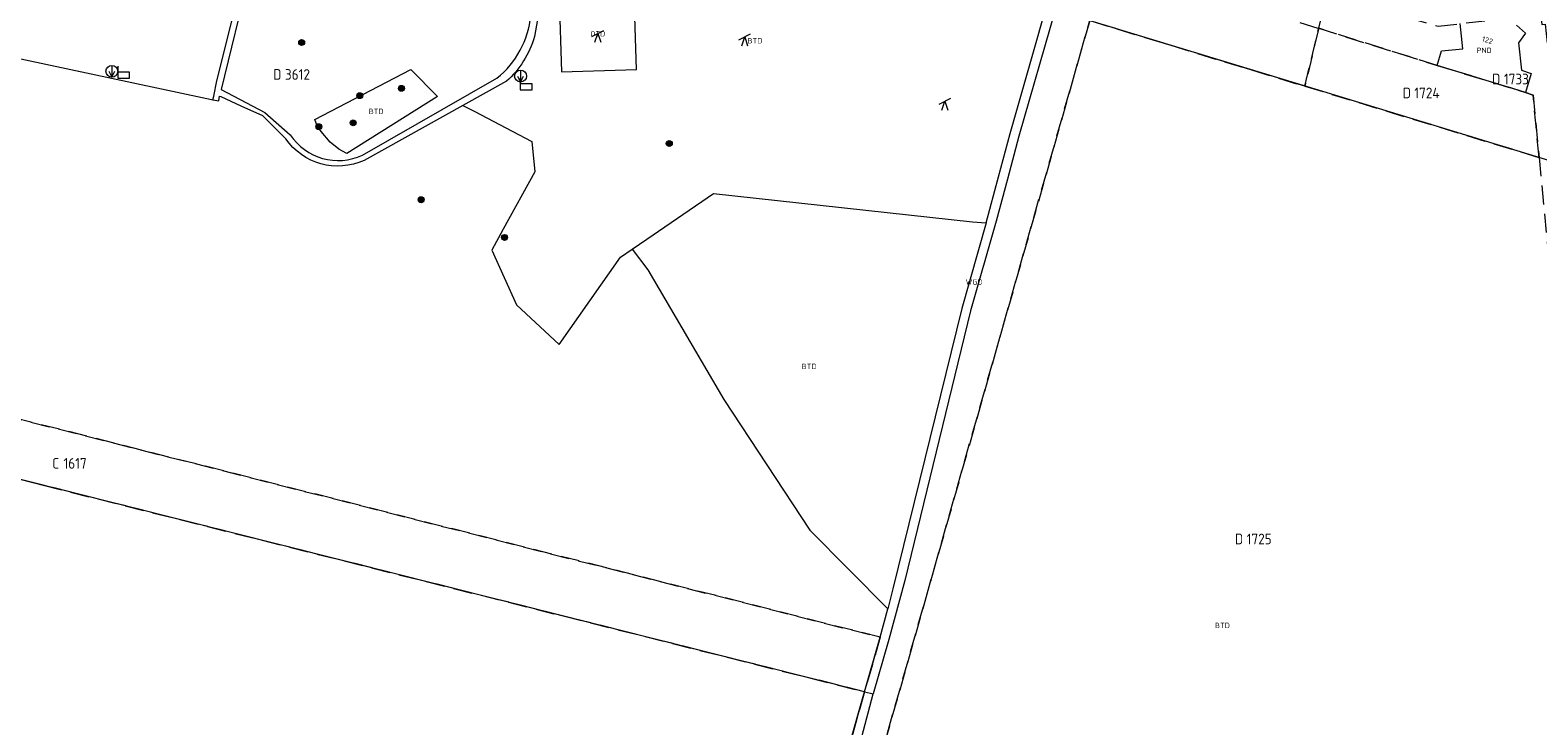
# Model space of a CAD drawing. Header units: metres. Extents: x 207644 to 210135, y 370459 to 373417.
# Tile 38 of 256: x 208256 to 208511, y 371282 to 371399. Entities that reach past the tile are written whole.
import ezdxf
from ezdxf.enums import TextEntityAlignment as Align

# ---------------------------------------------------------------- set-up
doc = ezdxf.new("R2010")
doc.units = ezdxf.units.M
doc.linetypes.add('HIDDEN2', pattern=[4.7625, 3.175, -1.5875])
for name, color, linetype in [('BTD', 7, 'Continuous'), ('GB', 1, 'Continuous'), ('KAD_perceelnummer', 212, 'Continuous'), ('KAD_sectie', 212, 'Continuous'), ('KAD_Vastgesteld_Perceel', 212, 'Continuous'), ('NAR', 7, 'Continuous'), ('OTD', 7, 'Continuous'), ('PND', 7, 'Continuous'), ('WGD', 7, 'Continuous')]:
    doc.layers.add(name, color=color, linetype=linetype)
for name, color, linetype, lineweight in [('GMV', 7, 'Continuous', 25), ('Q14_zitbank-NGDW', 3, 'Continuous', 0), ('Q26_boom', 72, 'Continuous', 0), ('Q34_speelwerktuig', 3, 'Continuous', 0), ('Q49_afvalbak-NGDW', 8, 'Continuous', 0)]:
    doc.layers.add(name, color=color, linetype=linetype, lineweight=lineweight)
doc.styles.add('ISO', font='isocpeur.ttf', dxfattribs={"height": 1})
doc.styles.add('ISOCP', font='ISOCP.shx', dxfattribs={"height": 1.8})

# ---------------------------------------------------------------- blocks, each defined once
blk = doc.blocks.new('ACMAP_ANN_TEMPLATE_Vastgesteld_Perceelnummer')
at = {"layer": 'KAD_perceelnummer', "style": 'ISOCP'}
blk.add_attdef('Perceelnummer', text='', height=1.8, dxfattribs=at).set_placement((0, 0), align=Align.MIDDLE)
at = {"layer": 'KAD_sectie', "style": 'ISOCP'}
blk.add_attdef('sectie', text='', height=1.8, dxfattribs=at).set_placement((-2.7, 0), align=Align.MIDDLE_RIGHT)
blk = doc.blocks.new('Q14')
blk.add_lwpolyline([(-0.983, 0.985), (-0.983, -1.014), (1.016, -1.014), (1.016, -0.015), (-0.983, -0.015)])
blk = doc.blocks.new('Q49')
blk.add_line((0, 1), (0, -1))
blk.add_lwpolyline([(-0.5, 0), (0, -1), (0.5, 0)])
blk.add_circle((0, 0), 1)
blk = doc.blocks.new('Q26')
blk.add_hatch(color=256).paths.add_polyline_path([(-0.45, -0.01, 1), (0.55, -0.01, 1)])
blk.add_circle((0.05, -0.01), 0.5)
blk = doc.blocks.new('Q34')
for p, q in [((-1, -0.5), (1, 0.5)), ((-0.5, -1.5), (0, 0)), ((0, 0), (0.5, -1.5))]:
    blk.add_line(p, q)

msp = doc.modelspace()

# ---------------------------------------------------------------- linework, layer by layer
at = {"layer": 'GB', "color": 253, "linetype": 'Continuous', "lineweight": 13}
for points in [[(208498.074, 371395.903), (208497.642, 371400.133)], [(208507.154, 371399.872), (208508.676, 371398.538)], [(208508.676, 371398.538), (208507.473, 371396.909)], [(208493.755, 371393.081), (208494.51, 371395.54)], [(208494.51, 371395.54), (208498.074, 371395.903)], [(208507.473, 371396.909), (208507.974, 371392.268)], [(208508.668, 371388.526), (208493.755, 371393.081)], [(208507.974, 371392.268), (208509.646, 371391.744)], [(208509.646, 371391.744), (208508.668, 371388.526)]]:
    msp.add_lwpolyline(points, dxfattribs=at)
at = {"layer": 'GMV', "color": 253, "linetype": 'Continuous', "lineweight": 13}
for points in [[(208287.783, 371390.453), (208296.627, 371425.765)], [(208344.6, 371416.142), (208341.416, 371397.948)], [(208293.212, 371408.217), (208288.515, 371389.038)], [(208358.629, 371392.398), (208358.232, 371404.862)], [(208345.555, 371404.458), (208345.952, 371391.994)], [(208429.277, 371402.427), (208423.189, 371381.157)], [(208426.183, 371397.318), (208427.895, 371403.299)], [(208471.126, 371389.67), (208431.866, 371401.637)], [(208421.681, 371381.589), (208426.183, 371397.318)], [(208243.575, 371396.548), (208285.314, 371387.678)], [(208304.338, 371383.93), (208320.553, 371392.385)], [(208320.553, 371392.385), (208325.036, 371387.837)], [(208345.952, 371391.994), (208358.629, 371392.398)], [(208287.321, 371387.868), (208287.783, 371390.453)], [(208312.399, 371377.95), (208335.075, 371390.947)], [(208336.676, 371390.397), (208329.344, 371386.323)], [(208514.654, 371376.404), (208471.126, 371389.67)], [(208285.314, 371387.678), (208286.888, 371387.344)], [(208286.888, 371387.344), (208287.142, 371387.29)], [(208287.142, 371387.29), (208287.321, 371387.868)], [(208287.142, 371387.29), (208288.139, 371387.078)], [(208288.139, 371387.078), (208288.233, 371387.888)], [(208288.233, 371387.888), (208288.453, 371387.849)], [(208288.453, 371387.849), (208291.86, 371386.288)], [(208288.515, 371389.038), (208295.917, 371385.116)], [(208325.036, 371387.837), (208309.745, 371378.22)], [(208291.86, 371386.288), (208295.536, 371384.603)], [(208295.536, 371384.603), (208297.361, 371382.784)], [(208295.917, 371385.116), (208300.18, 371381.393)], [(208329.344, 371386.323), (208312.654, 371377.051)], [(208329.344, 371386.323), (208331.216, 371385.344)], [(208331.216, 371385.344), (208340.989, 371380.232)], [(208297.361, 371382.784), (208299.435, 371380.716)], [(208304.758, 371382.892), (208304.338, 371383.93)], [(208305.396, 371381.9), (208304.758, 371382.892)], [(208306.958, 371380.103), (208305.396, 371381.9)], [(208308.375, 371378.963), (208306.958, 371380.103)], [(208340.989, 371380.232), (208341.463, 371375.099)], [(208419.728, 371374.278), (208421.681, 371381.589)], [(208423.189, 371381.157), (208421.243, 371373.873)], [(208309.745, 371378.22), (208308.375, 371378.963)], [(208341.463, 371375.099), (208336.141, 371365.45)], [(208417.621, 371366.501), (208419.728, 371374.278)], [(208421.243, 371373.873), (208419.316, 371366.774)], [(208360.369, 371363.742), (208371.626, 371371.436)], [(208371.626, 371371.436), (208415.354, 371366.701)], [(208419.316, 371366.774), (208415.031, 371351.669)], [(208415.354, 371366.701), (208417.621, 371366.501)], [(208336.141, 371365.45), (208334.217, 371361.869)], [(208417.621, 371366.501), (208413.526, 371352.066)], [(208334.217, 371361.869), (208338.391, 371352.652)], [(208355.957, 371360.726), (208357.889, 371362.047)], [(208357.889, 371362.047), (208360.369, 371363.742)], [(208357.889, 371362.047), (208360.563, 371358.55)], [(208345.559, 371345.946), (208355.957, 371360.726)], [(208360.563, 371358.55), (208373.389, 371336.686)], [(208397.134, 371287.348), (208129.169, 371354.747)], [(208338.391, 371352.652), (208345.559, 371345.946)], [(208413.526, 371352.066), (208401.908, 371304.746)], [(208415.031, 371351.669), (208403.94, 371306.11)], [(208373.389, 371336.686), (208387.896, 371314.65)], [(208387.896, 371314.65), (208401.069, 371301.328)], [(208403.94, 371306.11), (208401.2, 371296.153)], [(208401.908, 371304.746), (208401.069, 371301.328)], [(208399.756, 371296.557), (208401.069, 371301.328)], [(208397.134, 371287.348), (208399.756, 371296.557)], [(208401.2, 371296.153), (208398.589, 371286.982)], [(208388.934, 371258.71), (208397.134, 371287.348)], [(208390.905, 371257.993), (208398.589, 371286.982)], [(208397.134, 371287.348), (208398.152, 371287.092)], [(208398.152, 371287.092), (208398.589, 371286.982)]]:
    msp.add_lwpolyline(points, dxfattribs=at)
for points in [[(208335.075, 371390.947, 0.20515), (208340.783, 371401.483)], [(208341.416, 371397.948, -0.1403552), (208336.676, 371390.397)], [(208312.654, 371377.051, -0.3651699), (208299.435, 371380.716)], [(208300.18, 371381.393, 0.3734191), (208312.399, 371377.95)]]:
    msp.add_lwpolyline(points, format="xyb", dxfattribs=at)
at = {"layer": 'KAD_Vastgesteld_Perceel', "color": 253, "linetype": 'HIDDEN2', "lineweight": 13}
for points in [[(208471.43, 371389.578), (208435.122, 371400.644), (208437.938, 371410.401), (208441.978, 371409.323), (208447.865, 371407.487), (208473.77, 371399.347), (208471.43, 371389.578)], [(208475.158, 371405.124), (208493.947, 371399.706), (208511.81, 371401.768), (208511.844, 371401.445), (208511.261, 371401.374), (208511.404, 371399.984), (208511.993, 371400.055), (208513.456, 371386.429), (208514.528, 371376.442), (208510.955, 371377.531), (208509.954, 371388.079), (208508.666, 371388.528), (208493.755, 371393.081), (208473.77, 371399.347), (208475.158, 371405.124)], [(208510.955, 371377.531), (208525.596, 371225.639), (208395.795, 371262.052), (208435.122, 371400.644), (208471.43, 371389.578), (208510.955, 371377.531)], [(208510.955, 371377.531), (208471.43, 371389.578), (208473.77, 371399.347), (208493.755, 371393.081), (208508.666, 371388.528), (208509.954, 371388.079), (208510.955, 371377.531)], [(208131.783, 371364.472), (208399.756, 371296.557), (208397.134, 371287.348), (208129.169, 371354.747), (208131.783, 371364.472)], [(208390.359, 371263.548), (208381.013, 371231.417), (208330.38, 371059.006), (208209.467, 371092.449), (208187.336, 371016.393), (208307.89, 370983.1), (208280.949, 370892.46), (208248.605, 370784.378), (208248.37, 370783.641), (208210.799, 370789.896), (208166.518, 370798.107), (208123.491, 370805.627), (208112.821, 370806.663), (208045.894, 370814.541), (207980.808, 370822.189), (207980.713, 370822.113), (208024.733, 370980.802), (208065.881, 371129.218), (208103.494, 371264.456), (208129.169, 371354.747), (208397.134, 371287.348), (208390.359, 371263.548)]]:
    msp.add_lwpolyline(points, close=True, dxfattribs=at)
for points in [[(208435.122, 371400.644), (208395.795, 371262.052)], [(208390.359, 371263.548), (208397.134, 371287.348), (208399.756, 371296.557), (208131.783, 371364.472)]]:
    msp.add_lwpolyline(points, dxfattribs=at)

# ---------------------------------------------------------------- block references
ref = msp.add_blockref('ACMAP_ANN_TEMPLATE_Vastgesteld_Perceelnummer', (208301.416, 371391.557), dxfattribs=at)
ref.add_attrib('Perceelnummer', '3612', dxfattribs={"layer": 'KAD_perceelnummer', "lineweight": 13, "height": 1.8, "style": 'ISOCP'}).set_placement((208301.416, 371391.557), align=Align.MIDDLE)
ref.add_attrib('sectie', 'D', dxfattribs={"layer": 'KAD_sectie', "lineweight": 13, "height": 1.8, "style": 'ISOCP'}).set_placement((208298.716, 371391.557), align=Align.MIDDLE_RIGHT)
ref = msp.add_blockref('ACMAP_ANN_TEMPLATE_Vastgesteld_Perceelnummer', (208492.044, 371388.439), dxfattribs=at)
ref.add_attrib('Perceelnummer', '1724', dxfattribs={"layer": 'KAD_perceelnummer', "lineweight": 13, "height": 1.8, "style": 'ISOCP'}).set_placement((208492.044, 371388.439), align=Align.MIDDLE)
ref.add_attrib('sectie', 'D', dxfattribs={"layer": 'KAD_sectie', "lineweight": 13, "height": 1.8, "style": 'ISOCP'}).set_placement((208489.344, 371388.439), align=Align.MIDDLE_RIGHT)
ref = msp.add_blockref('ACMAP_ANN_TEMPLATE_Vastgesteld_Perceelnummer', (208507.135, 371390.783), dxfattribs=at)
ref.add_attrib('Perceelnummer', '1733', dxfattribs={"layer": 'KAD_perceelnummer', "lineweight": 13, "height": 1.8, "style": 'ISOCP'}).set_placement((208507.135, 371390.783), align=Align.MIDDLE)
ref.add_attrib('sectie', 'D', dxfattribs={"layer": 'KAD_sectie', "lineweight": 13, "height": 1.8, "style": 'ISOCP'}).set_placement((208504.435, 371390.783), align=Align.MIDDLE_RIGHT)
ref = msp.add_blockref('ACMAP_ANN_TEMPLATE_Vastgesteld_Perceelnummer', (208263.878, 371325.91), dxfattribs=at)
ref.add_attrib('Perceelnummer', '1617', dxfattribs={"layer": 'KAD_perceelnummer', "lineweight": 13, "height": 1.8, "style": 'ISOCP'}).set_placement((208263.878, 371325.91), align=Align.MIDDLE)
ref.add_attrib('sectie', 'C', dxfattribs={"layer": 'KAD_sectie', "lineweight": 13, "height": 1.8, "style": 'ISOCP'}).set_placement((208261.178, 371325.91), align=Align.MIDDLE_RIGHT)
ref = msp.add_blockref('ACMAP_ANN_TEMPLATE_Vastgesteld_Perceelnummer', (208463.727, 371313.142), dxfattribs=at)
ref.add_attrib('Perceelnummer', '1725', dxfattribs={"layer": 'KAD_perceelnummer', "lineweight": 13, "height": 1.8, "style": 'ISOCP'}).set_placement((208463.727, 371313.142), align=Align.MIDDLE)
ref.add_attrib('sectie', 'D', dxfattribs={"layer": 'KAD_sectie', "lineweight": 13, "height": 1.8, "style": 'ISOCP'}).set_placement((208461.027, 371313.142), align=Align.MIDDLE_RIGHT)
at = {"layer": 'Q14_zitbank-NGDW', "color": 253}
for p in [(208272.069, 371391.956), (208339.982, 371389.978)]:
    msp.add_blockref('Q14', p, dxfattribs=at)
at = {"layer": 'Q26_boom', "color": 253}
for p in [(208302.066, 371396.965), (208318.905, 371389.22), (208311.872, 371387.983), (208304.962, 371382.753), (208310.762, 371383.403), (208364.115, 371379.905), (208322.223, 371370.424), (208336.31, 371364.061)]:
    msp.add_blockref('Q26', p, dxfattribs=at)
at = {"layer": 'Q34_speelwerktuig', "color": 253}
for p in [(208352.105, 371398.484), (208376.894, 371397.897), (208410.69, 371387.037)]:
    msp.add_blockref('Q34', p, dxfattribs=at)
at = {"layer": 'Q49_afvalbak-NGDW', "color": 253}
for p in [(208270.087, 371392.095), (208339.065, 371391.281)]:
    msp.add_blockref('Q49', p, dxfattribs=at)

# ---------------------------------------------------------------- texts
at = {"layer": 'BTD', "color": 253, "linetype": 'Continuous', "lineweight": 13, "style": 'ISO'}
for p in [(208378.62, 371397.245), (208314.687, 371385.327), (208387.755, 371342.277), (208457.523, 371298.556)]:
    msp.add_text('BTD', height=0.9, dxfattribs=at).set_placement(p, align=Align.MIDDLE_CENTER)
at = {"layer": 'NAR', "color": 253, "linetype": 'Continuous', "lineweight": 13, "style": 'ISO'}
msp.add_text('122', height=0.9, rotation=343, dxfattribs=at).set_placement((208502.253, 371397.342), align=Align.MIDDLE_CENTER)
at = {"layer": 'OTD', "color": 253, "linetype": 'Continuous', "lineweight": 13, "style": 'ISO'}
msp.add_text('OTD', height=0.9, dxfattribs=at).set_placement((208352.092, 371398.428), align=Align.MIDDLE_CENTER)
at = {"layer": 'PND', "color": 253, "linetype": 'Continuous', "lineweight": 13, "style": 'ISO'}
msp.add_text('PND', height=0.9, dxfattribs=at).set_placement((208501.701, 371395.628), align=Align.MIDDLE_CENTER)
at = {"layer": 'WGD', "color": 253, "linetype": 'Continuous', "lineweight": 13, "style": 'ISO'}
msp.add_text('WGD', height=0.9, dxfattribs=at).set_placement((208415.602, 371356.533), align=Align.MIDDLE_CENTER)

doc.saveas('drawing.dxf')
